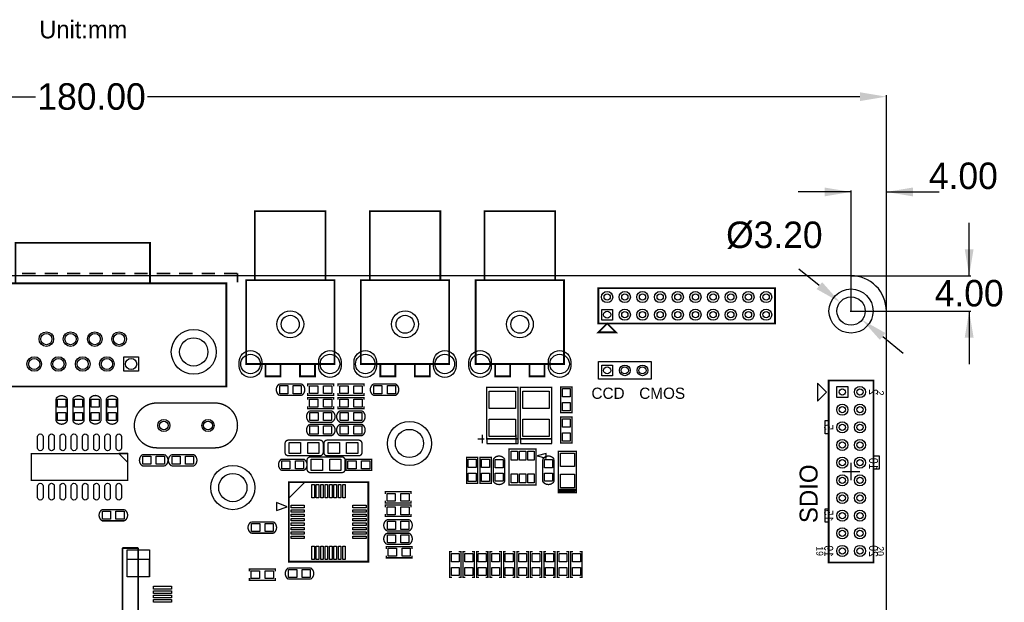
# Model space of a CAD drawing. Extents: x -20 to 193, y -4 to 176.
# Tile 8 of 8: x 82 to 193, y 93 to 159. Entities that reach past the tile are written whole.
import ezdxf
from ezdxf.enums import TextEntityAlignment as Align

# ---------------------------------------------------------------- set-up
doc = ezdxf.new("R2010")
doc.units = 0
doc.header["$MEASUREMENT"] = 0
doc.layers.get('0').update_dxf_attribs({"linetype": 'CONTINUOUS'})
doc.layers.get('Defpoints').update_dxf_attribs({"linetype": 'CONTINUOUS'})
for name, color, linetype in [('CDN_FIGURES', 7, 'CONTINUOUS'), ('DRILL', 4, 'CONTINUOUS'), ('OUTLINE', 3, 'CONTINUOUS'), ('PADS_BOT', 8, 'CONTINUOUS'), ('PADS_TOP', 7, 'CONTINUOUS'), ('SILK_BOT', 5, 'CONTINUOUS'), ('SILK_TOP', 6, 'CONTINUOUS')]:
    doc.layers.add(name, color=color, linetype=linetype)
doc.dimstyles.get("Standard").update_dxf_attribs({"dimtxt": 0.18, "dimasz": 0.18, "dimexe": 0.18, "dimexo": 0.0625, "dimgap": 0.09, "dimtad": 0, "dimtih": 1, "dimtoh": 1, "dimdec": 4, "dimzin": 0, "dimdsep": 46, "dimtxsty": 'STANDARD', "dimcen": 0.09, "dimadec": 0, "dimazin": 0, "dimtfac": 1, "dimtdec": 4, "dimtofl": 0, "dimtmove": 0, "dimatfit": 3, "dimfxl": 1, "dimtolj": 1, "dimtzin": 0, "dimarcsym": 0})

# ---------------------------------------------------------------- blocks, each defined once
blk = doc.blocks.new('FIGURE_CIRCLE')
at = {"layer": 'CDN_FIGURES'}
blk.add_circle((0, 0), 0.5, dxfattribs=at)
blk = doc.blocks.new('*D8')
at = {"color": 0, "linetype": 'ByBlock', "lineweight": -2}
for p, q in [((0, 126.06), (0, 150.46)), ((3, 150.28), (83.66, 150.28)), ((177, 150.28), (96.34, 150.28)), ((180, 126.06), (180, 150.46))]:
    blk.add_line(p, q, dxfattribs=at)
at = {"color": 0}
for points in [[(3, 150.78), (3, 149.78), (0, 150.28)], [(177, 149.78), (177, 150.78), (180, 150.28)]]:
    blk.add_solid(points, dxfattribs=at)
at = {"layer": 'Defpoints', "color": 0}
for p in [(180, 150.28), (0, 126), (180, 126)]:
    blk.add_point(p, dxfattribs=at)
at = {"color": 0, "linetype": 'ByBlock', "insert": (90, 150.28), "char_height": 3, "attachment_point": 5}
blk.add_mtext('\\A1;180.00', dxfattribs=at)
blk = doc.blocks.new('*D10')
at = {"color": 0, "linetype": 'ByBlock', "lineweight": -2}
for p, q in [((176, 139.49), (170, 139.49)), ((176, 126.06), (176, 139.67)), ((180, 126.06), (180, 139.67)), ((180, 139.49), (186, 139.49))]:
    blk.add_line(p, q, dxfattribs=at)
at = {"color": 0}
for points in [[(173, 138.99), (173, 139.99), (176, 139.49)], [(183, 139.99), (183, 138.99), (180, 139.49)]]:
    blk.add_solid(points, dxfattribs=at)
at = {"layer": 'Defpoints', "color": 0}
for p in [(180, 139.49), (176, 126), (180, 126)]:
    blk.add_point(p, dxfattribs=at)
at = {"color": 0, "linetype": 'ByBlock', "insert": (188.72, 141.3), "char_height": 3, "attachment_point": 5}
blk.add_mtext('\\A1;4.00', dxfattribs=at)
blk = doc.blocks.new('*D11')
at = {"color": 0, "linetype": 'ByBlock', "lineweight": -2}
for p, q in [((189.38, 130), (189.38, 136)), ((176.06, 130), (189.56, 130)), ((176.06, 126), (189.56, 126)), ((189.38, 126), (189.38, 120))]:
    blk.add_line(p, q, dxfattribs=at)
at = {"color": 0}
for points in [[(188.88, 133), (189.88, 133), (189.38, 130)], [(189.88, 123), (188.88, 123), (189.38, 126)]]:
    blk.add_solid(points, dxfattribs=at)
at = {"layer": 'Defpoints', "color": 0}
for p in [(176, 130), (189.38, 130), (176, 126)]:
    blk.add_point(p, dxfattribs=at)
at = {"color": 0, "linetype": 'ByBlock', "insert": (189.38, 128), "char_height": 3, "attachment_point": 5}
blk.add_mtext('\\A1;4.00', dxfattribs=at)
blk = doc.blocks.new('*D12')
at = {"color": 0, "linetype": 'ByBlock', "lineweight": -2}
for p, q in [((172.41, 128.88), (170.08, 130.76)), ((175.91, 126), (176.09, 126)), ((176, 125.91), (176, 126.09)), ((179.59, 123.12), (181.92, 121.24))]:
    blk.add_line(p, q, dxfattribs=at)
at = {"color": 0}
for points in [[(172.1, 128.49), (172.73, 129.27), (174.75, 127)], [(179.9, 123.51), (179.27, 122.73), (177.25, 125)]]:
    blk.add_solid(points, dxfattribs=at)
at = {"layer": 'Defpoints', "color": 0}
for p in [(174.75, 127), (177.25, 125)]:
    blk.add_point(p, dxfattribs=at)
at = {"color": 0, "linetype": 'ByBlock', "insert": (167.32, 134.58), "char_height": 3, "attachment_point": 5}
blk.add_mtext('\\A1;%%c3.20', dxfattribs=at)

msp = doc.modelspace()

# ---------------------------------------------------------------- linework, layer by layer
at = {"layer": 'OUTLINE'}
msp.add_lwpolyline([(3.999992, 0), (175.999902, 0, 0.414214), (179.999894, 3.999992), (179.999894, 126.000002, 0.414214), (175.999902, 129.999994), (3.999992, 129.999994, 0.414214), (0, 126.000002), (0, 3.999992, 0.414214), (3.999992, 0)], format="xyb", close=True, dxfattribs=at)
at = {"layer": 'PADS_BOT'}
for points in [[(147.786801, 124.984205), (147.786801, 126.184203), (148.986799, 126.184203), (148.986799, 124.984205)], [(93.6609, 120.825489), (95.3119, 120.825489), (95.3119, 119.174489), (93.6609, 119.174489)], [(147.786801, 118.678401), (147.786801, 119.878399), (148.986799, 119.878399), (148.986799, 118.678401)], [(174.376842, 117.458007), (175.646842, 117.458007), (175.646842, 116.188007), (174.376842, 116.188007)]]:
    msp.add_lwpolyline(points, close=True, dxfattribs=at)
for points in [[(106.730013, 119.745989), (106.730013, 120.253989, -1), (109.270013, 120.253989), (109.270013, 119.745989, -1)], [(115.73002, 119.745989), (115.73002, 120.253989, -1), (118.27002, 120.253989), (118.27002, 119.745989, -1)], [(119.730012, 119.745989), (119.730012, 120.253989, -1), (122.270012, 120.253989), (122.270012, 119.745989, -1)], [(128.730019, 119.745989), (128.730019, 120.253989, -1), (131.270019, 120.253989), (131.270019, 119.745989, -1)], [(132.730011, 119.745989), (132.730011, 120.253989, -1), (135.270011, 120.253989), (135.270011, 119.745989, -1)], [(141.730019, 119.745989), (141.730019, 120.253989, -1), (144.270019, 120.253989), (144.270019, 119.745989, -1)]]:
    msp.add_lwpolyline(points, format="xyb", close=True, dxfattribs=at)
for centre, radius in [((148.3868, 127.5842), 0.635), ((150.386796, 127.5842), 0.635), ((152.386792, 127.5842), 0.635), ((154.386788, 127.5842), 0.635), ((156.386809, 127.5842), 0.635), ((158.386805, 127.5842), 0.635), ((160.386801, 127.5842), 0.635), ((162.386797, 127.5842), 0.635), ((164.386793, 127.5842), 0.635), ((166.386789, 127.5842), 0.635), ((176.000004, 126.000002), 2.499995), ((112.500105, 124.500081), 1.524), ((125.500105, 124.500081), 1.524), ((138.500104, 124.500081), 1.524), ((150.386796, 125.584204), 0.635), ((152.386792, 125.584204), 0.635), ((154.386788, 125.584204), 0.635), ((156.386809, 125.584204), 0.635), ((158.386805, 125.584204), 0.635), ((160.386801, 125.584204), 0.635), ((162.386797, 125.584204), 0.635), ((164.386793, 125.584204), 0.635), ((166.386789, 125.584204), 0.635), ((101.573, 121.371589), 2.54), ((84.8852, 122.819389), 0.8255), ((87.6284, 122.819389), 0.8255), ((90.3716, 122.819389), 0.8255), ((93.1148, 122.819389), 0.8255), ((83.5136, 119.999989), 0.8255), ((86.2568, 119.999989), 0.8255), ((89, 119.999989), 0.8255), ((91.7432, 119.999989), 0.8255), ((150.386796, 119.2784), 0.599999), ((152.386792, 119.2784), 0.599999), ((177.011838, 116.823007), 0.635), ((175.011842, 114.823011), 0.635), ((177.011838, 114.823011), 0.635), ((98.1837, 113.0427), 0.6858), ((103.1875, 113.0427), 0.6858), ((126.000002, 111.000007), 2.499995), ((175.011842, 112.82299), 0.635), ((177.011838, 112.82299), 0.635), ((175.011842, 110.822994), 0.635), ((177.011838, 110.822994), 0.635), ((175.011842, 108.822998), 0.635), ((177.011838, 108.822998), 0.635), ((105.999991, 105.999991), 2.499995), ((175.011842, 106.823002), 0.635), ((177.011838, 106.823002), 0.635), ((175.011842, 104.823006), 0.635), ((177.011838, 104.823006), 0.635), ((175.011842, 102.82301), 0.635), ((177.011838, 102.82301), 0.635), ((175.011842, 100.822989), 0.635), ((177.011838, 100.822989), 0.635), ((175.011842, 98.822993), 0.635), ((177.011838, 98.822993), 0.635)]:
    msp.add_circle(centre, radius, dxfattribs=at)
at = {"layer": 'PADS_TOP'}
for points in [[(147.786801, 124.984205), (147.786801, 126.184203), (148.986799, 126.184203), (148.986799, 124.984205)], [(93.6609, 120.825489), (95.3119, 120.825489), (95.3119, 119.174489), (93.6609, 119.174489)], [(147.786801, 118.678401), (147.786801, 119.878399), (148.986799, 119.878399), (148.986799, 118.678401)], [(112.2172, 117.5512), (112.2172, 116.6368), (111.3028, 116.6368), (111.3028, 117.5512)], [(113.7412, 117.5512), (113.7412, 116.6368), (112.8268, 116.6368), (112.8268, 117.5512)], [(114.6937, 116.6495), (114.6937, 117.5385), (115.6335, 117.5385), (115.6335, 116.6495)], [(116.2685, 116.6495), (116.2685, 117.5385), (117.2083, 117.5385), (117.2083, 116.6495)], [(119.0625, 117.5385), (119.0625, 116.6495), (118.1227, 116.6495), (118.1227, 117.5385)], [(120.6373, 117.5385), (120.6373, 116.6495), (119.6975, 116.6495), (119.6975, 117.5385)], [(121.9708, 116.6368), (121.9708, 117.5512), (122.8852, 117.5512), (122.8852, 116.6368)], [(123.4948, 116.6368), (123.4948, 117.5512), (124.4092, 117.5512), (124.4092, 116.6368)], [(144.2085, 116.2685), (143.3195, 116.2685), (143.3195, 117.2083), (144.2085, 117.2083)], [(174.376842, 117.458007), (175.646842, 117.458007), (175.646842, 116.188007), (174.376842, 116.188007)], [(87.0712, 115.1128), (86.1568, 115.1128), (86.1568, 116.0272), (87.0712, 116.0272)], [(88.9762, 115.1128), (88.0618, 115.1128), (88.0618, 116.0272), (88.9762, 116.0272)], [(89.9668, 116.0272), (90.8812, 116.0272), (90.8812, 115.1128), (89.9668, 115.1128)], [(92.7862, 115.1128), (91.8718, 115.1128), (91.8718, 116.0272), (92.7862, 116.0272)], [(114.6937, 115.1255), (114.6937, 116.0145), (115.6335, 116.0145), (115.6335, 115.1255)], [(116.2685, 115.1255), (116.2685, 116.0145), (117.2083, 116.0145), (117.2083, 115.1255)], [(119.0625, 116.0145), (119.0625, 115.1255), (118.1227, 115.1255), (118.1227, 116.0145)], [(120.6373, 116.0145), (120.6373, 115.1255), (119.6975, 115.1255), (119.6975, 116.0145)], [(138.0236, 114.9604), (135.0264, 114.9604), (135.0264, 116.9416), (138.0236, 116.9416)], [(141.8336, 114.9604), (138.8364, 114.9604), (138.8364, 116.9416), (141.8336, 116.9416)], [(144.2085, 114.6937), (143.3195, 114.6937), (143.3195, 115.6335), (144.2085, 115.6335)], [(87.0712, 113.5888), (86.1568, 113.5888), (86.1568, 114.5032), (87.0712, 114.5032)], [(88.9762, 113.5888), (88.0618, 113.5888), (88.0618, 114.5032), (88.9762, 114.5032)], [(89.9668, 114.5032), (90.8812, 114.5032), (90.8812, 113.5888), (89.9668, 113.5888)], [(92.7862, 113.5888), (91.8718, 113.5888), (91.8718, 114.5032), (92.7862, 114.5032)], [(115.6462, 114.5032), (115.6462, 113.5888), (114.7318, 113.5888), (114.7318, 114.5032)], [(117.1702, 114.5032), (117.1702, 113.5888), (116.2558, 113.5888), (116.2558, 114.5032)], [(118.1608, 113.5888), (118.1608, 114.5032), (119.0752, 114.5032), (119.0752, 113.5888)], [(119.6848, 113.5888), (119.6848, 114.5032), (120.5992, 114.5032), (120.5992, 113.5888)], [(138.0236, 111.7854), (135.0264, 111.7854), (135.0264, 113.7666), (138.0236, 113.7666)], [(141.8336, 111.7854), (138.8364, 111.7854), (138.8364, 113.7666), (141.8336, 113.7666)], [(144.2085, 112.8395), (143.3195, 112.8395), (143.3195, 113.7793), (144.2085, 113.7793)], [(115.6462, 112.9792), (115.6462, 112.0648), (114.7318, 112.0648), (114.7318, 112.9792)], [(117.1702, 112.9792), (117.1702, 112.0648), (116.2558, 112.0648), (116.2558, 112.9792)], [(118.1608, 112.0648), (118.1608, 112.9792), (119.0752, 112.9792), (119.0752, 112.0648)], [(119.6848, 112.0648), (119.6848, 112.9792), (120.5992, 112.9792), (120.5992, 112.0648)], [(144.2085, 111.2647), (143.3195, 111.2647), (143.3195, 112.2045), (144.2085, 112.2045)], [(112.395, 109.855), (112.395, 111.125), (113.665, 111.125), (113.665, 109.855)], [(114.4778, 109.855), (114.4778, 111.125), (115.7478, 111.125), (115.7478, 109.855)], [(118.0592, 111.125), (118.0592, 109.855), (116.7892, 109.855), (116.7892, 111.125)], [(120.142, 111.125), (120.142, 109.855), (118.872, 109.855), (118.872, 111.125)], [(96.7232, 109.5502), (96.7232, 108.6358), (95.8088, 108.6358), (95.8088, 109.5502)], [(98.2472, 109.5502), (98.2472, 108.6358), (97.3328, 108.6358), (97.3328, 109.5502)], [(99.1108, 108.6358), (99.1108, 109.5502), (100.0252, 109.5502), (100.0252, 108.6358)], [(100.6348, 108.6358), (100.6348, 109.5502), (101.5492, 109.5502), (101.5492, 108.6358)], [(138.2268, 110.1344), (138.2268, 109.1184), (137.5156, 109.1184), (137.5156, 110.1344)], [(139.1666, 110.1344), (139.1666, 109.1184), (138.4554, 109.1184), (138.4554, 110.1344)], [(140.1064, 110.1344), (140.1064, 109.1184), (139.3952, 109.1184), (139.3952, 110.1344)], [(144.6784, 108.3945), (143.1036, 108.3945), (143.1036, 109.9185), (144.6784, 109.9185)], [(112.4712, 109.0422), (112.4712, 108.1278), (111.5568, 108.1278), (111.5568, 109.0422)], [(113.9952, 109.0422), (113.9952, 108.1278), (113.0808, 108.1278), (113.0808, 109.0422)], [(116.1542, 109.22), (116.1542, 107.95), (114.8842, 107.95), (114.8842, 109.22)], [(118.237, 109.22), (118.237, 107.95), (116.967, 107.95), (116.967, 109.22)], [(119.0117, 108.1405), (119.0117, 109.0295), (119.9515, 109.0295), (119.9515, 108.1405)], [(120.5865, 108.1405), (120.5865, 109.0295), (121.5263, 109.0295), (121.5263, 108.1405)], [(133.5405, 108.2675), (132.6515, 108.2675), (132.6515, 109.2073), (133.5405, 109.2073)], [(135.0645, 108.2675), (134.1755, 108.2675), (134.1755, 109.2073), (135.0645, 109.2073)], [(135.6868, 109.1692), (136.6012, 109.1692), (136.6012, 108.2548), (135.6868, 108.2548)], [(141.2748, 109.1692), (142.1892, 109.1692), (142.1892, 108.2548), (141.2748, 108.2548)], [(133.5405, 106.6927), (132.6515, 106.6927), (132.6515, 107.6325), (133.5405, 107.6325)], [(135.0645, 106.6927), (134.1755, 106.6927), (134.1755, 107.6325), (135.0645, 107.6325)], [(135.6868, 107.6452), (136.6012, 107.6452), (136.6012, 106.7308), (135.6868, 106.7308)], [(138.2268, 107.5436), (138.2268, 106.5276), (137.5156, 106.5276), (137.5156, 107.5436)], [(139.1666, 107.5436), (139.1666, 106.5276), (138.4554, 106.5276), (138.4554, 107.5436)], [(140.1064, 107.5436), (140.1064, 106.5276), (139.3952, 106.5276), (139.3952, 107.5436)], [(141.2748, 107.6452), (142.1892, 107.6452), (142.1892, 106.7308), (141.2748, 106.7308)], [(144.6784, 105.9815), (143.1036, 105.9815), (143.1036, 107.5055), (144.6784, 107.5055)], [(115.229691, 104.858693), (114.950291, 104.858693), (114.950291, 106.357293), (115.229691, 106.357293)], [(115.72969, 104.858693), (115.45029, 104.858693), (115.45029, 106.357293), (115.72969, 106.357293)], [(116.229689, 104.858693), (115.950289, 104.858693), (115.950289, 106.357293), (116.229689, 106.357293)], [(116.729688, 104.858693), (116.450288, 104.858693), (116.450288, 106.357293), (116.729688, 106.357293)], [(117.229712, 104.858693), (116.950312, 104.858693), (116.950312, 106.357293), (117.229712, 106.357293)], [(117.729711, 104.858693), (117.450311, 104.858693), (117.450311, 106.357293), (117.729711, 106.357293)], [(118.22971, 104.858693), (117.95031, 104.858693), (117.95031, 106.357293), (118.22971, 106.357293)], [(118.729709, 104.858693), (118.450309, 104.858693), (118.450309, 106.357293), (118.729709, 106.357293)], [(124.3965, 105.3465), (124.3965, 104.4575), (123.4567, 104.4575), (123.4567, 105.3465)], [(125.9713, 105.3465), (125.9713, 104.4575), (125.0315, 104.4575), (125.0315, 105.3465)], [(112.590707, 103.718309), (112.590707, 103.997709), (114.089307, 103.997709), (114.089307, 103.718309)], [(119.590693, 103.718309), (119.590693, 103.997709), (121.089293, 103.997709), (121.089293, 103.718309)], [(124.3965, 103.8225), (124.3965, 102.9335), (123.4567, 102.9335), (123.4567, 103.8225)], [(125.9713, 103.8225), (125.9713, 102.9335), (125.0315, 102.9335), (125.0315, 103.8225)], [(92.1512, 103.3272), (92.1512, 102.4128), (91.2368, 102.4128), (91.2368, 103.3272)], [(93.6752, 103.3272), (93.6752, 102.4128), (92.7608, 102.4128), (92.7608, 103.3272)], [(112.590707, 103.21831), (112.590707, 103.49771), (114.089307, 103.49771), (114.089307, 103.21831)], [(112.590707, 102.718311), (112.590707, 102.997711), (114.089307, 102.997711), (114.089307, 102.718311)], [(119.590693, 103.21831), (119.590693, 103.49771), (121.089293, 103.49771), (121.089293, 103.21831)], [(119.590693, 102.718311), (119.590693, 102.997711), (121.089293, 102.997711), (121.089293, 102.718311)], [(108.1278, 101.0158), (108.1278, 101.9302), (109.0422, 101.9302), (109.0422, 101.0158)], [(109.6518, 101.0158), (109.6518, 101.9302), (110.5662, 101.9302), (110.5662, 101.0158)], [(112.590707, 102.218312), (112.590707, 102.497712), (114.089307, 102.497712), (114.089307, 102.218312)], [(112.590707, 101.718288), (112.590707, 101.997688), (114.089307, 101.997688), (114.089307, 101.718288)], [(112.590707, 101.218289), (112.590707, 101.497689), (114.089307, 101.497689), (114.089307, 101.218289)], [(119.590693, 102.218312), (119.590693, 102.497712), (121.089293, 102.497712), (121.089293, 102.218312)], [(119.590693, 101.718288), (119.590693, 101.997688), (121.089293, 101.997688), (121.089293, 101.718288)], [(119.590693, 101.218289), (119.590693, 101.497689), (121.089293, 101.497689), (121.089293, 101.218289)], [(123.4948, 101.2698), (123.4948, 102.1842), (124.4092, 102.1842), (124.4092, 101.2698)], [(125.0188, 101.2698), (125.0188, 102.1842), (125.9332, 102.1842), (125.9332, 101.2698)], [(112.590707, 100.71829), (112.590707, 100.99769), (114.089307, 100.99769), (114.089307, 100.71829)], [(112.590707, 100.218291), (112.590707, 100.497691), (114.089307, 100.497691), (114.089307, 100.218291)], [(119.590693, 100.71829), (119.590693, 100.99769), (121.089293, 100.99769), (121.089293, 100.71829)], [(119.590693, 100.218291), (119.590693, 100.497691), (121.089293, 100.497691), (121.089293, 100.218291)], [(123.4948, 99.7458), (123.4948, 100.6602), (124.4092, 100.6602), (124.4092, 99.7458)], [(125.0188, 99.7458), (125.0188, 100.6602), (125.9332, 100.6602), (125.9332, 99.7458)], [(115.229691, 97.858707), (114.950291, 97.858707), (114.950291, 99.357307), (115.229691, 99.357307)], [(115.72969, 97.858707), (115.45029, 97.858707), (115.45029, 99.357307), (115.72969, 99.357307)], [(116.229689, 97.858707), (115.950289, 97.858707), (115.950289, 99.357307), (116.229689, 99.357307)], [(116.729688, 97.858707), (116.450288, 97.858707), (116.450288, 99.357307), (116.729688, 99.357307)], [(117.229712, 97.858707), (116.950312, 97.858707), (116.950312, 99.357307), (117.229712, 99.357307)], [(117.729711, 97.858707), (117.450311, 97.858707), (117.450311, 99.357307), (117.729711, 99.357307)], [(118.22971, 97.858707), (117.95031, 97.858707), (117.95031, 99.357307), (118.22971, 99.357307)], [(118.729709, 97.858707), (118.450309, 97.858707), (118.450309, 99.357307), (118.729709, 99.357307)], [(96.5565, 95.896303), (94.0165, 95.896303), (94.0165, 98.944303), (96.5565, 98.944303)], [(123.5837, 98.2345), (123.5837, 99.1235), (124.5235, 99.1235), (124.5235, 98.2345)], [(125.1585, 98.2345), (125.1585, 99.1235), (126.0983, 99.1235), (126.0983, 98.2345)], [(130.7465, 98.5393), (131.6355, 98.5393), (131.6355, 97.5995), (130.7465, 97.5995)], [(132.2705, 98.5393), (133.1595, 98.5393), (133.1595, 97.5995), (132.2705, 97.5995)], [(133.7945, 98.5393), (134.6835, 98.5393), (134.6835, 97.5995), (133.7945, 97.5995)], [(135.3185, 98.5393), (136.2075, 98.5393), (136.2075, 97.5995), (135.3185, 97.5995)], [(136.8425, 98.5393), (137.7315, 98.5393), (137.7315, 97.5995), (136.8425, 97.5995)], [(138.3665, 98.5393), (139.2555, 98.5393), (139.2555, 97.5995), (138.3665, 97.5995)], [(139.8905, 98.5393), (140.7795, 98.5393), (140.7795, 97.5995), (139.8905, 97.5995)], [(141.4145, 98.5393), (142.3035, 98.5393), (142.3035, 97.5995), (141.4145, 97.5995)], [(142.9385, 98.5393), (143.8275, 98.5393), (143.8275, 97.5995), (142.9385, 97.5995)], [(144.4625, 98.5393), (145.3515, 98.5393), (145.3515, 97.5995), (144.4625, 97.5995)], [(108.0897, 95.6945), (108.0897, 96.5835), (109.0295, 96.5835), (109.0295, 95.6945)], [(109.6645, 95.6945), (109.6645, 96.5835), (110.6043, 96.5835), (110.6043, 95.6945)], [(113.2332, 96.7232), (113.2332, 95.8088), (112.3188, 95.8088), (112.3188, 96.7232)], [(114.7572, 96.7232), (114.7572, 95.8088), (113.8428, 95.8088), (113.8428, 96.7232)], [(130.7465, 96.9645), (131.6355, 96.9645), (131.6355, 96.0247), (130.7465, 96.0247)], [(132.2705, 96.9645), (133.1595, 96.9645), (133.1595, 96.0247), (132.2705, 96.0247)], [(133.7945, 96.9645), (134.6835, 96.9645), (134.6835, 96.0247), (133.7945, 96.0247)], [(135.3185, 96.9645), (136.2075, 96.9645), (136.2075, 96.0247), (135.3185, 96.0247)], [(136.8425, 96.9645), (137.7315, 96.9645), (137.7315, 96.0247), (136.8425, 96.0247)], [(138.3665, 96.9645), (139.2555, 96.9645), (139.2555, 96.0247), (138.3665, 96.0247)], [(139.8905, 96.9645), (140.7795, 96.9645), (140.7795, 96.0247), (139.8905, 96.0247)], [(141.4145, 96.9645), (142.3035, 96.9645), (142.3035, 96.0247), (141.4145, 96.0247)], [(142.9385, 96.9645), (143.8275, 96.9645), (143.8275, 96.0247), (142.9385, 96.0247)], [(144.4625, 96.9645), (145.3515, 96.9645), (145.3515, 96.0247), (144.4625, 96.0247)], [(99.048316, 94.512308), (97.016316, 94.512308), (97.016316, 94.817108), (99.048316, 94.817108)], [(99.048316, 94.012106), (97.016316, 94.012106), (97.016316, 94.316906), (99.048316, 94.316906)], [(99.048316, 93.512005), (97.016316, 93.512005), (97.016316, 93.816805), (99.048316, 93.816805)], [(99.048316, 93.011904), (97.016316, 93.011904), (97.016316, 93.316704), (99.048316, 93.316704)]]:
    msp.add_lwpolyline(points, close=True, dxfattribs=at)
for points in [[(106.730013, 119.745989), (106.730013, 120.253989, -1), (109.270013, 120.253989), (109.270013, 119.745989, -1)], [(115.73002, 119.745989), (115.73002, 120.253989, -1), (118.27002, 120.253989), (118.27002, 119.745989, -1)], [(119.730012, 119.745989), (119.730012, 120.253989, -1), (122.270012, 120.253989), (122.270012, 119.745989, -1)], [(128.730019, 119.745989), (128.730019, 120.253989, -1), (131.270019, 120.253989), (131.270019, 119.745989, -1)], [(132.730011, 119.745989), (132.730011, 120.253989, -1), (135.270011, 120.253989), (135.270011, 119.745989, -1)], [(141.730019, 119.745989), (141.730019, 120.253989, -1), (144.270019, 120.253989), (144.270019, 119.745989, -1)], [(83.8962, 110.4773), (83.8962, 111.7727, -1), (84.5058, 111.7727), (84.5058, 110.4773, -1)], [(85.1662, 110.4773), (85.1662, 111.7727, -1), (85.7758, 111.7727), (85.7758, 110.4773, -1)], [(86.4362, 110.4773), (86.4362, 111.7727, -1), (87.0458, 111.7727), (87.0458, 110.4773, -1)], [(87.7062, 110.4773), (87.7062, 111.7727, -1), (88.3158, 111.7727), (88.3158, 110.4773, -1)], [(88.9762, 110.4773), (88.9762, 111.7727, -1), (89.5858, 111.7727), (89.5858, 110.4773, -1)], [(90.2462, 110.4773), (90.2462, 111.7727, -1), (90.8558, 111.7727), (90.8558, 110.4773, -1)], [(91.5162, 110.4773), (91.5162, 111.7727, -1), (92.1258, 111.7727), (92.1258, 110.4773, -1)], [(92.7862, 110.4773), (92.7862, 111.7727, -1), (93.3958, 111.7727), (93.3958, 110.4773, -1)], [(83.8962, 104.8893), (83.8962, 106.1847, -1), (84.5058, 106.1847), (84.5058, 104.8893, -1)], [(85.1662, 104.8893), (85.1662, 106.1847, -1), (85.7758, 106.1847), (85.7758, 104.8893, -1)], [(86.4362, 104.8893), (86.4362, 106.1847, -1), (87.0458, 106.1847), (87.0458, 104.8893, -1)], [(87.7062, 104.8893), (87.7062, 106.1847, -1), (88.3158, 106.1847), (88.3158, 104.8893, -1)], [(88.9762, 104.8893), (88.9762, 106.1847, -1), (89.5858, 106.1847), (89.5858, 104.8893, -1)], [(90.2462, 104.8893), (90.2462, 106.1847, -1), (90.8558, 106.1847), (90.8558, 104.8893, -1)], [(91.5162, 104.8893), (91.5162, 106.1847, -1), (92.1258, 106.1847), (92.1258, 104.8893, -1)], [(92.7862, 104.8893), (92.7862, 106.1847, -1), (93.3958, 106.1847), (93.3958, 104.8893, -1)]]:
    msp.add_lwpolyline(points, format="xyb", close=True, dxfattribs=at)
for centre, radius in [((148.3868, 127.5842), 0.635), ((150.386796, 127.5842), 0.635), ((152.386792, 127.5842), 0.635), ((154.386788, 127.5842), 0.635), ((156.386809, 127.5842), 0.635), ((158.386805, 127.5842), 0.635), ((160.386801, 127.5842), 0.635), ((162.386797, 127.5842), 0.635), ((164.386793, 127.5842), 0.635), ((166.386789, 127.5842), 0.635), ((176.000004, 126.000002), 2.499995), ((112.500105, 124.500081), 1.524), ((125.500105, 124.500081), 1.524), ((138.500104, 124.500081), 1.524), ((150.386796, 125.584204), 0.635), ((152.386792, 125.584204), 0.635), ((154.386788, 125.584204), 0.635), ((156.386809, 125.584204), 0.635), ((158.386805, 125.584204), 0.635), ((160.386801, 125.584204), 0.635), ((162.386797, 125.584204), 0.635), ((164.386793, 125.584204), 0.635), ((166.386789, 125.584204), 0.635), ((101.573, 121.371589), 2.54), ((84.8852, 122.819389), 0.8255), ((87.6284, 122.819389), 0.8255), ((90.3716, 122.819389), 0.8255), ((93.1148, 122.819389), 0.8255), ((83.5136, 119.999989), 0.8255), ((86.2568, 119.999989), 0.8255), ((89, 119.999989), 0.8255), ((91.7432, 119.999989), 0.8255), ((150.386796, 119.2784), 0.599999), ((152.386792, 119.2784), 0.599999), ((177.011838, 116.823007), 0.635), ((175.011842, 114.823011), 0.635), ((177.011838, 114.823011), 0.635), ((98.1837, 113.0427), 0.6858), ((103.1875, 113.0427), 0.6858), ((126.000002, 111.000007), 2.499995), ((175.011842, 112.82299), 0.635), ((177.011838, 112.82299), 0.635), ((175.011842, 110.822994), 0.635), ((177.011838, 110.822994), 0.635), ((175.011842, 108.822998), 0.635), ((177.011838, 108.822998), 0.635), ((105.999991, 105.999991), 2.499995), ((175.011842, 106.823002), 0.635), ((177.011838, 106.823002), 0.635), ((175.011842, 104.823006), 0.635), ((177.011838, 104.823006), 0.635), ((175.011842, 102.82301), 0.635), ((177.011838, 102.82301), 0.635), ((175.011842, 100.822989), 0.635), ((177.011838, 100.822989), 0.635), ((175.011842, 98.822993), 0.635), ((177.011838, 98.822993), 0.635)]:
    msp.add_circle(centre, radius, dxfattribs=at)
at = {"layer": 'SILK_TOP'}
for points, const_width in [([(116.500097, 129.599893), (116.500097, 137.299903), (108.500088, 137.299903), (108.500088, 129.500097)], 0.199898), ([(129.500097, 129.599893), (129.500097, 137.299903), (121.500113, 137.299903), (121.500113, 129.500097)], 0.199898), ([(142.500096, 129.599893), (142.500096, 137.299903), (134.500112, 137.299903), (134.500112, 129.500097)], 0.199898), ([(96.62, 129.143989), (96.62, 133.715989), (81.38, 133.715989), (81.38, 129.143989)], 0.2032), ([(83.666, 130.261589), (82.142, 130.261589)], 0.2032), ([(86.206, 130.261589), (84.682, 130.261589)], 0.2032), ([(88.746, 130.261589), (87.222, 130.261589)], 0.2032), ([(91.286, 130.261589), (89.762, 130.261589)], 0.2032), ([(93.826, 130.261589), (92.302, 130.261589)], 0.2032), ([(96.366, 130.261589), (94.842, 130.261589)], 0.2032), ([(98.906, 130.261589), (97.382, 130.261589)], 0.2032), ([(101.446, 130.261589), (99.922, 130.261589)], 0.2032), ([(103.986, 130.261589), (102.462, 130.261589)], 0.2032), ([(106.526, 130.261589), (105.002, 130.261589)], 0.2032), ([(106.526, 130.261589), (106.526, 129.245589)], 0.2032), ([(111.400006, 119.999989), (111.400006, 118.599991), (109.700009, 118.599991), (109.700009, 119.999989)], 0.199898), ([(115.299998, 119.999989), (115.299998, 118.599991), (113.5999, 118.599991), (113.5999, 119.999989)], 0.199898), ([(124.400005, 119.999989), (124.400005, 118.599991), (122.700009, 118.599991), (122.700009, 119.999989)], 0.199898), ([(128.299997, 119.999989), (128.299997, 118.599991), (126.599899, 118.599991), (126.599899, 119.999989)], 0.199898), ([(137.400005, 119.999989), (137.400005, 118.599991), (135.700008, 118.599991), (135.700008, 119.999989)], 0.199898), ([(141.299997, 119.999989), (141.299997, 118.599991), (139.599899, 118.599991), (139.599899, 119.999989)], 0.199898), ([(178.55184, 117.82298), (178.55184, 118.122979), (173.47184, 118.122979), (173.47184, 117.82298)], 0.2032), ([(114.4905, 117.475), (114.4905, 117.729), (117.4115, 117.729), (117.4115, 117.475)], 0.1524), ([(120.8405, 117.475), (120.8405, 117.729), (117.9195, 117.729), (117.9195, 117.475)], 0.1524), ([(144.2085, 114.4905), (143.129, 114.4905), (143.129, 117.4115), (144.2085, 117.4115)], 0.1524), ([(144.145, 114.4905), (144.399, 114.4905), (144.399, 117.4115), (144.145, 117.4115)], 0.1524), ([(178.55184, 117.82298), (178.55184, 97.522995), (173.47184, 97.522995), (173.47184, 117.82298)], 0.2032), ([(114.4905, 116.713), (114.4905, 116.459), (117.4115, 116.459), (117.4115, 116.713)], 0.1524), ([(114.4905, 115.951), (114.4905, 116.205), (117.4115, 116.205), (117.4115, 115.951)], 0.1524), ([(120.8405, 116.713), (120.8405, 116.459), (117.9195, 116.459), (117.9195, 116.713)], 0.1524), ([(120.8405, 115.951), (120.8405, 116.205), (117.9195, 116.205), (117.9195, 115.951)], 0.1524), ([(114.4905, 115.189), (114.4905, 114.935), (117.4115, 114.935), (117.4115, 115.189)], 0.1524), ([(120.8405, 115.189), (120.8405, 114.935), (117.9195, 114.935), (117.9195, 115.189)], 0.1524), ([(144.2085, 111.0615), (143.129, 111.0615), (143.129, 113.9825), (144.2085, 113.9825)], 0.1524), ([(144.145, 111.0615), (144.399, 111.0615), (144.399, 113.9825), (144.145, 113.9825)], 0.1524), ([(133.731, 111.506), (134.493, 111.506)], 0.1524), ([(134.239, 110.998), (134.239, 112.014)], 0.1524), ([(137.541, 111.506), (138.303, 111.506)], 0.1524), ([(138.049, 110.998), (138.049, 112.014)], 0.1524), ([(115.8494, 111.379), (112.2934, 111.379)], 0.1524), ([(120.2436, 111.379), (116.6876, 111.379)], 0.1524), ([(112.2934, 109.601), (115.8494, 109.601)], 0.1524), ([(118.3386, 109.474), (114.7826, 109.474)], 0.1524), ([(116.6876, 109.601), (120.2436, 109.601)], 0.1524), ([(118.8085, 108.1405), (118.8085, 109.22), (121.7295, 109.22), (121.7295, 108.1405)], 0.1524), ([(133.5405, 106.4895), (132.461, 106.4895), (132.461, 109.4105), (133.5405, 109.4105)], 0.1524), ([(133.477, 106.4895), (133.731, 106.4895), (133.731, 109.4105), (133.477, 109.4105)], 0.1524), ([(135.0645, 106.4895), (133.985, 106.4895), (133.985, 109.4105), (135.0645, 109.4105)], 0.1524), ([(135.001, 106.4895), (135.255, 106.4895), (135.255, 109.4105), (135.001, 109.4105)], 0.1524), ([(142.875, 105.791), (144.907, 105.791), (144.907, 110.109), (142.875, 110.109), (142.875, 105.664), (144.907, 105.664)], 0.1524), ([(118.8085, 108.204), (118.8085, 107.95), (121.7295, 107.95), (121.7295, 108.204)], 0.1524), ([(176.01184, 108.822998), (176.01184, 107.823), (175.011842, 107.823)], 0.150089), ([(114.7826, 107.696), (118.3386, 107.696)], 0.1524), ([(176.01184, 106.822977), (176.01184, 107.823), (177.011838, 107.823)], 0.150089), ([(126.1745, 105.283), (126.1745, 105.537), (123.2535, 105.537), (123.2535, 105.283)], 0.1524), ([(144.907, 105.791), (144.907, 105.41), (142.875, 105.41), (142.875, 105.791)], 0.1524), ([(142.875, 105.537), (144.78, 105.537)], 0.1524), ([(126.1745, 104.521), (126.1745, 104.267), (123.2535, 104.267), (123.2535, 104.521)], 0.1524), ([(126.1745, 103.759), (126.1745, 104.013), (123.2535, 104.013), (123.2535, 103.759)], 0.1524), ([(126.1745, 102.997), (126.1745, 102.743), (123.2535, 102.743), (123.2535, 102.997)], 0.1524), ([(95.279896, 99.16), (93.504995, 99.16)], 0.2032), ([(93.504995, 70.409994), (93.504995, 99.16)], 0.2032), ([(95.279896, 70.409994), (95.279896, 99.16)], 0.2032), ([(123.3805, 99.06), (123.3805, 99.314), (126.3015, 99.314), (126.3015, 99.06)], 0.1524), ([(123.3805, 98.298), (123.3805, 98.044), (126.3015, 98.044), (126.3015, 98.298)], 0.1524), ([(130.81, 98.7425), (130.556, 98.7425), (130.556, 95.8215), (130.81, 95.8215)], 0.1524), ([(131.572, 98.7425), (131.826, 98.7425), (131.826, 95.8215), (131.572, 95.8215)], 0.1524), ([(132.334, 98.7425), (132.08, 98.7425), (132.08, 95.8215), (132.334, 95.8215)], 0.1524), ([(133.096, 98.7425), (133.35, 98.7425), (133.35, 95.8215), (133.096, 95.8215)], 0.1524), ([(133.858, 98.7425), (133.604, 98.7425), (133.604, 95.8215), (133.858, 95.8215)], 0.1524), ([(134.62, 98.7425), (134.874, 98.7425), (134.874, 95.8215), (134.62, 95.8215)], 0.1524), ([(135.382, 98.7425), (135.128, 98.7425), (135.128, 95.8215), (135.382, 95.8215)], 0.1524), ([(136.144, 98.7425), (136.398, 98.7425), (136.398, 95.8215), (136.144, 95.8215)], 0.1524), ([(136.906, 98.7425), (136.652, 98.7425), (136.652, 95.8215), (136.906, 95.8215)], 0.1524), ([(137.668, 98.7425), (137.922, 98.7425), (137.922, 95.8215), (137.668, 95.8215)], 0.1524), ([(138.43, 98.7425), (138.176, 98.7425), (138.176, 95.8215), (138.43, 95.8215)], 0.1524), ([(139.192, 98.7425), (139.446, 98.7425), (139.446, 95.8215), (139.192, 95.8215)], 0.1524), ([(139.954, 98.7425), (139.7, 98.7425), (139.7, 95.8215), (139.954, 95.8215)], 0.1524), ([(140.716, 98.7425), (140.97, 98.7425), (140.97, 95.8215), (140.716, 95.8215)], 0.1524), ([(141.478, 98.7425), (141.224, 98.7425), (141.224, 95.8215), (141.478, 95.8215)], 0.1524), ([(142.24, 98.7425), (142.494, 98.7425), (142.494, 95.8215), (142.24, 95.8215)], 0.1524), ([(143.002, 98.7425), (142.748, 98.7425), (142.748, 95.8215), (143.002, 95.8215)], 0.1524), ([(143.764, 98.7425), (144.018, 98.7425), (144.018, 95.8215), (143.764, 95.8215)], 0.1524), ([(144.526, 98.7425), (144.272, 98.7425), (144.272, 95.8215), (144.526, 95.8215)], 0.1524), ([(145.288, 98.7425), (145.542, 98.7425), (145.542, 95.8215), (145.288, 95.8215)], 0.1524), ([(107.8865, 96.52), (107.8865, 96.774), (110.8075, 96.774), (110.8075, 96.52)], 0.1524), ([(107.8865, 95.758), (107.8865, 95.504), (110.8075, 95.504), (110.8075, 95.758)], 0.1524)]:
    msp.add_lwpolyline(points, dxfattribs=dict(at, const_width=const_width))
for points, const_width in [([(107.499912, 119.999989), (107.499912, 129.500097), (117.500095, 129.500097), (117.500095, 119.999989)], 0.199898), ([(120.499911, 119.999989), (120.499911, 129.500097), (130.500095, 129.500097), (130.500095, 119.999989)], 0.199898), ([(133.499911, 119.999989), (133.499911, 129.500097), (143.500094, 129.500097), (143.500094, 119.999989)], 0.199898), ([(105.256, 118.475989), (105.256, 129.143989), (72.744, 129.143989), (72.744, 117.459989), (105.256, 117.459989)], 0.2032), ([(147.386802, 128.584198), (167.386787, 128.584198), (167.386787, 124.584206), (147.386802, 124.584206)], 0.2032), ([(148.3868, 124.584206), (147.386802, 123.584208), (149.386798, 123.584208)], 0.2032), ([(134.747, 111.506), (134.747, 117.348), (138.303, 117.348), (138.303, 111.506)], 0.1524), ([(138.557, 111.506), (138.557, 117.348), (142.113, 117.348), (142.113, 111.506)], 0.1524), ([(140.335, 106.299), (137.287, 106.299), (137.287, 110.363), (140.335, 110.363)], 0.1524), ([(94.107, 109.855), (83.185, 109.855), (83.185, 106.807), (94.107, 106.807)], 0.1524), ([(112.440009, 97.608009), (121.339991, 97.608009), (121.339991, 106.607991), (112.340009, 106.607991), (112.340009, 97.608009)], 0.2)]:
    msp.add_lwpolyline(points, close=True, dxfattribs=dict(at, const_width=const_width))
for points in [[(147.386777, 120.278398), (153.38679, 120.278398), (153.38679, 118.278402), (147.386777, 118.278402)], [(173.233842, 116.822982), (172.217842, 117.838982), (172.217842, 115.806982)], [(173.09084, 113.600992), (173.47184, 113.600992), (173.47184, 112.076992), (173.09084, 112.076992)], [(134.747, 110.998), (138.303, 110.998), (138.303, 111.506), (134.747, 111.506)], [(138.557, 110.998), (142.113, 110.998), (142.113, 111.506), (138.557, 111.506)], [(94.107, 109.855), (93.091, 109.855), (94.107, 108.839)], [(140.462, 109.601), (141.478, 109.347), (141.478, 109.855)], [(178.55184, 109.601), (179.18684, 109.601), (179.18684, 108.077), (178.55184, 108.077)], [(112.340009, 106.607991), (114.140005, 106.607991), (112.340009, 104.807995)], [(110.959011, 104.307996), (110.959011, 103.407997), (112.159009, 103.807997)], [(173.09084, 103.600987), (173.47184, 103.600987), (173.47184, 102.076987), (173.09084, 102.076987)], [(96.530109, 95.909994), (94.030013, 95.909994), (94.030013, 97.90999), (96.530109, 97.90999)]]:
    msp.add_lwpolyline(points, close=True, dxfattribs=at)
at = {"layer": 'SILK_TOP', "const_width": 0.1524}
for points in [[(113.792, 116.459), (111.252, 116.459, -0.520877), (111.252, 117.729), (113.792, 117.729, -0.559817), (113.792, 116.459)], [(121.92, 117.729), (124.46, 117.729, -0.520877), (124.46, 116.459), (121.92, 116.459, -0.559817), (121.92, 117.729)], [(85.979, 113.538), (85.979, 116.078, -0.520877), (87.249, 116.078), (87.249, 113.538, -0.559817), (85.979, 113.538)], [(87.884, 113.538), (87.884, 116.078, -0.520877), (89.154, 116.078), (89.154, 113.538, -0.559817), (87.884, 113.538)], [(91.059, 116.078), (91.059, 113.538, -0.520877), (89.789, 113.538), (89.789, 116.078, -0.559817), (91.059, 116.078)], [(91.694, 113.538), (91.694, 116.078, -0.520877), (92.964, 116.078), (92.964, 113.538, -0.559817), (91.694, 113.538)], [(103.4796, 110.5027), (97.3836, 110.5027, -0.414214), (94.8436, 113.0427, -0.414214), (97.3836, 115.5827), (103.9876, 115.5827, -0.414214), (106.5276, 113.0427, -0.414214), (103.9876, 110.5027)], [(117.221, 113.411), (114.681, 113.411, -0.520877), (114.681, 114.681), (117.221, 114.681, -0.559817), (117.221, 113.411)], [(118.11, 114.681), (120.65, 114.681, -0.520877), (120.65, 113.411), (118.11, 113.411, -0.559817), (118.11, 114.681)], [(117.221, 111.887), (114.681, 111.887, -0.520877), (114.681, 113.157), (117.221, 113.157, -0.559817), (117.221, 111.887)], [(118.11, 113.157), (120.65, 113.157, -0.520877), (120.65, 111.887), (118.11, 111.887, -0.559817), (118.11, 113.157)], [(98.298, 108.458), (95.758, 108.458, -0.520877), (95.758, 109.728), (98.298, 109.728, -0.559817), (98.298, 108.458)], [(99.06, 109.728), (101.6, 109.728, -0.520877), (101.6, 108.458), (99.06, 108.458, -0.559817), (99.06, 109.728)], [(114.046, 107.95), (111.506, 107.95, -0.520877), (111.506, 109.22), (114.046, 109.22, -0.559817), (114.046, 107.95)], [(136.779, 109.22), (136.779, 106.68, -0.520877), (135.509, 106.68), (135.509, 109.22, -0.559817), (136.779, 109.22)], [(142.367, 109.22), (142.367, 106.68, -0.520877), (141.097, 106.68), (141.097, 109.22, -0.559817), (142.367, 109.22)], [(93.726, 102.235), (91.186, 102.235, -0.520877), (91.186, 103.505), (93.726, 103.505, -0.559817), (93.726, 102.235)], [(108.077, 102.108), (110.617, 102.108, -0.520877), (110.617, 100.838), (108.077, 100.838, -0.559817), (108.077, 102.108)], [(123.444, 102.362), (125.984, 102.362, -0.520877), (125.984, 101.092), (123.444, 101.092, -0.559817), (123.444, 102.362)], [(123.444, 100.838), (125.984, 100.838, -0.520877), (125.984, 99.568), (123.444, 99.568, -0.559817), (123.444, 100.838)], [(114.808, 95.631), (112.268, 95.631, -0.520877), (112.268, 96.901), (114.808, 96.901, -0.559817), (114.808, 95.631)]]:
    msp.add_lwpolyline(points, format="xyb", close=True, dxfattribs=at)
for points in [[(112.2934, 109.601, -0.414214), (111.9124, 109.982), (111.9124, 110.998, -0.414214), (112.2934, 111.379)], [(115.8494, 111.379, -0.414214), (116.2304, 110.998), (116.2304, 109.982, -0.414214), (115.8494, 109.601)], [(116.6876, 109.601, -0.414214), (116.3066, 109.982), (116.3066, 110.998, -0.414214), (116.6876, 111.379)], [(120.2436, 111.379, -0.414214), (120.6246, 110.998), (120.6246, 109.982, -0.414214), (120.2436, 109.601)], [(114.7826, 107.696, -0.414214), (114.4016, 108.077), (114.4016, 109.093, -0.414214), (114.7826, 109.474)], [(118.3386, 109.474, -0.414214), (118.7196, 109.093), (118.7196, 108.077, -0.414214), (118.3386, 107.696)]]:
    msp.add_lwpolyline(points, format="xyb", dxfattribs=at)

# ---------------------------------------------------------------- block references
at = {"layer": 'DRILL'}
for p, xscale, yscale in [((148.3868, 127.5842), 0.7112, 0.7112), ((150.386796, 127.5842), 0.7112, 0.7112), ((152.386792, 127.5842), 0.7112, 0.7112), ((154.386788, 127.5842), 0.7112, 0.7112), ((156.386809, 127.5842), 0.7112, 0.7112), ((158.386805, 127.5842), 0.7112, 0.7112), ((160.386801, 127.5842), 0.7112, 0.7112), ((162.386797, 127.5842), 0.7112, 0.7112), ((164.386793, 127.5842), 0.7112, 0.7112), ((166.386789, 127.5842), 0.7112, 0.7112), ((176.000004, 126.000002), 3.199892, 3.199892), ((112.500105, 124.500081), 2.032, 2.032), ((125.500105, 124.500081), 2.032, 2.032), ((138.500104, 124.500081), 2.032, 2.032), ((148.3868, 125.584204), 0.799998, 0.799998), ((150.386796, 125.584204), 0.7112, 0.7112), ((152.386792, 125.584204), 0.7112, 0.7112), ((154.386788, 125.584204), 0.7112, 0.7112), ((156.386809, 125.584204), 0.7112, 0.7112), ((158.386805, 125.584204), 0.7112, 0.7112), ((160.386801, 125.584204), 0.7112, 0.7112), ((162.386797, 125.584204), 0.7112, 0.7112), ((164.386793, 125.584204), 0.7112, 0.7112), ((166.386789, 125.584204), 0.7112, 0.7112), ((84.8852, 122.819389), 1.27, 1.27), ((87.6284, 122.819389), 1.27, 1.27), ((90.3716, 122.819389), 1.27, 1.27), ((93.1148, 122.819389), 1.27, 1.27), ((101.573, 121.371589), 3.2004, 3.2004), ((83.5136, 119.999989), 1.27, 1.27), ((86.2568, 119.999989), 1.27, 1.27), ((89, 119.999989), 1.27, 1.27), ((91.7432, 119.999989), 1.27, 1.27), ((94.4864, 119.999989), 1.27, 1.27), ((108.000013, 119.999989), 2.2098, 2.2098), ((117.00002, 119.999989), 2.2098, 2.2098), ((121.000012, 119.999989), 2.2098, 2.2098), ((130.000019, 119.999989), 2.2098, 2.2098), ((134.000011, 119.999989), 2.2098, 2.2098), ((143.000019, 119.999989), 2.2098, 2.2098), ((148.3868, 119.2784), 0.799998, 0.799998), ((150.386796, 119.2784), 0.799998, 0.799998), ((152.386792, 119.2784), 0.799998, 0.799998), ((175.011842, 116.823007), 0.699999, 0.699999), ((177.011838, 116.823007), 0.699999, 0.699999), ((175.011842, 114.823011), 0.699999, 0.699999), ((177.011838, 114.823011), 0.699999, 0.699999), ((98.1837, 113.0427), 0.9906, 0.9906), ((103.1875, 113.0427), 0.9906, 0.9906), ((175.011842, 112.82299), 0.699999, 0.699999), ((177.011838, 112.82299), 0.699999, 0.699999), ((126.000002, 111.000007), 3.199892, 3.199892), ((175.011842, 110.822994), 0.699999, 0.699999), ((177.011838, 110.822994), 0.699999, 0.699999), ((175.011842, 108.822998), 0.699999, 0.699999), ((177.011838, 108.822998), 0.699999, 0.699999), ((105.999991, 105.999991), 3.199892, 3.199892), ((175.011842, 106.823002), 0.699999, 0.699999), ((177.011838, 106.823002), 0.699999, 0.699999), ((175.011842, 104.823006), 0.699999, 0.699999), ((177.011838, 104.823006), 0.699999, 0.699999), ((175.011842, 102.82301), 0.699999, 0.699999), ((177.011838, 102.82301), 0.699999, 0.699999), ((175.011842, 100.822989), 0.699999, 0.699999), ((177.011838, 100.822989), 0.699999, 0.699999), ((175.011842, 98.822993), 0.699999, 0.699999), ((177.011838, 98.822993), 0.699999, 0.699999)]:
    msp.add_blockref('FIGURE_CIRCLE', p, dxfattribs=dict(at, xscale=xscale, yscale=yscale))

# ---------------------------------------------------------------- texts
at = {"linetype": 'ByBlock'}
msp.add_text('Unit:mm', height=2, dxfattribs=at).set_placement((84.087353, 156.887913))
at = {"layer": 'SILK_BOT', "text_generation_flag": 2, "width": 0.875}
for s, p in [('2', (178.04384, 116.84)), ('5', (172.96384, 112.839195)), ('10', (178.04384, 108.712)), ('15', (172.96384, 102.838987)), ('19', (172.96384, 98.806)), ('20', (178.04384, 98.806))]:
    msp.add_text(s, height=1.016, rotation=270, dxfattribs=at).set_placement(p, align=Align.CENTER)
at = {"layer": 'SILK_TOP', "width": 1.02}
for s, p in [('CCD', (146.6088, 116.0526)), ('CMOS', (152.019, 116.0526))]:
    msp.add_text(s, height=1.27, dxfattribs=at).set_placement(p)
at = {"layer": 'SILK_TOP', "width": 0.935484}
for s, p in [('2', (178.93284, 116.713)), ('19', (172.07484, 98.806)), ('20', (178.93284, 98.806))]:
    msp.add_text(s, height=0.7874, rotation=270, dxfattribs=at).set_placement(p, align=Align.CENTER)
at = {"layer": 'SILK_TOP'}
msp.add_text('SDIO', height=2.032, rotation=90, dxfattribs=at).set_placement((172.212, 101.981))

# ---------------------------------------------------------------- dimensions: what is measured, and where the dimension line sits
at = {"linetype": 'ByBlock'}
dim = msp.add_linear_dim(base=(179.999894, 150.279188), p1=(0, 126.000002), p2=(179.999894, 126.000002), dimstyle='Standard', override={"dimtxt": 3, "dimasz": 3, "dimdec": 2, "dimtdec": 3, "dimtmove": 2}, dxfattribs=at)
dim.commit()
dim.dimension.update_dxf_attribs({"geometry": '*D8', "text_midpoint": (89.999947, 150.279188)})
dim = msp.add_linear_dim(base=(179.999894, 139.48723), p1=(176.000004, 126.000002), p2=(179.999894, 126.000002), dimstyle='Standard', override={"dimtxt": 3, "dimasz": 3, "dimdec": 2, "dimtdec": 3, "dimtmove": 2}, dxfattribs=at)
dim.commit()
dim.dimension.update_dxf_attribs({"geometry": '*D10', "text_midpoint": (188.717662, 141.30223), "dimtype": 160})
dim = msp.add_diameter_dim_2p(p1=(177.24729, 124.997952), p2=(174.752718, 127.002052), dimstyle='Standard', override={"dimtxt": 3, "dimasz": 3, "dimdec": 2, "dimtdec": 3, "dimtmove": 2}, dxfattribs=at)
dim.commit()
dim.dimension.update_dxf_attribs({"geometry": '*D12', "text_midpoint": (167.323983, 134.575285), "dimtype": 163})
dim = msp.add_linear_dim(base=(189.381397, 129.999994), p1=(176.000004, 126.000002), p2=(176.000004, 129.999994), angle=90, dimstyle='Standard', override={"dimtxt": 3, "dimasz": 3, "dimdec": 2, "dimtdec": 3, "dimtmove": 2}, dxfattribs=at)
dim.commit()
dim.dimension.update_dxf_attribs({"geometry": '*D11', "text_midpoint": (189.381397, 127.999998)})

doc.saveas('drawing.dxf')
